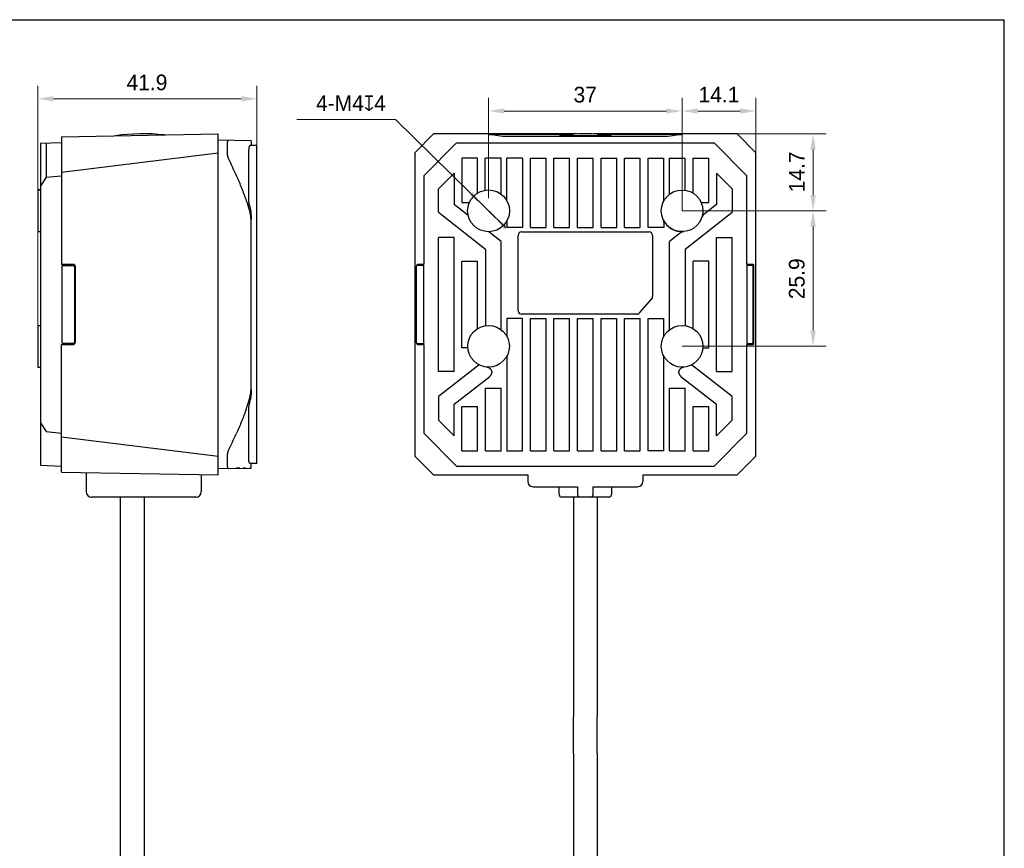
# Model space of a CAD drawing. Header units: millimetres. Extents: x -449 to -103, y -80 to 237.
# Tile 3 of 3: x -291 to -103, y 78 to 237. Entities that reach past the tile are written whole.
import ezdxf

# ---------------------------------------------------------------- set-up
doc = ezdxf.new("R2010")
doc.units = ezdxf.units.MM
doc.header["$LTSCALE"] = 16.335
doc.header["$PDMODE"] = 3
doc.header["$PDSIZE"] = 8
doc.layers.get('0').update_dxf_attribs({"linetype": 'CONTINUOUS'})
doc.layers.get('Defpoints').update_dxf_attribs({"linetype": 'CONTINUOUS'})
doc.layers.add('20_ALL_FEATURES', color=7, linetype='CONTINUOUS')
doc.layers.add('51__DRAFT_DIMS', color=7, linetype='CONTINUOUS')
doc.styles.add('尺寸值（小）', font='兰亭黑 GBK.TTF', dxfattribs={"height": 3})
doc.dimstyles.new('1直线标注', dxfattribs={"dimtxt": 3, "dimasz": 3, "dimexe": 2.5, "dimexo": 0, "dimtad": 1, "dimdec": 1, "dimdsep": 46, "dimtxsty": '尺寸值（小）', "dimblk": '_FILLED', "dimcen": 0, "dimclrd": 8, "dimclre": 8, "dimclrt": 7, "dimadec": 0, "dimazin": 0, "dimtp": 0.001, "dimtm": 0.001, "dimtfac": 1, "dimtdec": 1, "dimtmove": 0, "dimatfit": 0, "dimldrblk": '_FILLED', "dimfxl": 1, "dimtolj": 1, "dimlwd": 15, "dimlwe": 15, "dimarcsym": 0})
doc.dimstyles.new('2大圆直径标注', dxfattribs={"dimtxt": 3, "dimasz": 3, "dimexe": 2.5, "dimexo": 0, "dimtad": 1, "dimtoh": 1, "dimdec": 3, "dimlfac": 1.25, "dimdsep": 46, "dimtxsty": '尺寸值（小）', "dimblk": '_FILLED', "dimcen": 0, "dimclrd": 8, "dimclre": 8, "dimclrt": 7, "dimadec": 0, "dimazin": 0, "dimtp": 0.001, "dimtm": 0.001, "dimtfac": 1, "dimtdec": 3, "dimtmove": 0, "dimatfit": 2, "dimldrblk": '_FILLED', "dimfxl": 1, "dimtolj": 1, "dimlwd": 15, "dimlwe": 15, "dimarcsym": 0})

# ---------------------------------------------------------------- blocks, each defined once
blk = doc.blocks.new('_FILLED')
at = {"color": 0, "linetype": 'ByBlock'}
blk.add_solid([(0, 0), (-1, 0.167), (-1, -0.167)], dxfattribs=at)
blk = doc.blocks.new('*D58')
at = {"layer": '51__DRAFT_DIMS', "color": 8, "lineweight": 15}
for p, q in [((-287.6, 174.3), (-287.6, 224.13)), ((-245.7, 162.02), (-245.7, 224.13)), ((-284.6, 221.63), (-248.7, 221.63))]:
    blk.add_line(p, q, dxfattribs=at)
at = {"layer": 'Defpoints', "color": 0}
for p in [(-245.7, 221.63), (-287.6, 174.3), (-245.7, 162.02)]:
    blk.add_point(p, dxfattribs=at)
at = {"layer": '51__DRAFT_DIMS', "color": 8, "linetype": 'ByBlock', "lineweight": 15, "xscale": 3, "yscale": 3, "zscale": 3, "rotation": 180}
blk.add_blockref('_FILLED', (-287.6, 221.63), dxfattribs=at)
at = {"layer": '51__DRAFT_DIMS', "color": 8, "linetype": 'ByBlock', "lineweight": 15, "xscale": 3, "yscale": 3, "zscale": 3}
blk.add_blockref('_FILLED', (-245.7, 221.63), dxfattribs=at)
at = {"layer": '51__DRAFT_DIMS', "color": 7, "insert": (-266.73, 226.26), "char_height": 3, "attachment_point": 2, "line_spacing_factor": 0.9, "style": '尺寸值（小）'}
blk.add_mtext('\\A1;41.9', dxfattribs=at)
blk = doc.blocks.new('*D59')
at = {"layer": '51__DRAFT_DIMS', "color": 8, "lineweight": 15}
for p, q in [((-164.42, 200.2), (-136.88, 200.2)), ((-139.38, 177.3), (-139.38, 197.2)), ((-164.42, 174.3), (-136.88, 174.3))]:
    blk.add_line(p, q, dxfattribs=at)
at = {"layer": 'Defpoints', "color": 0}
for p in [(-164.42, 200.2), (-139.38, 200.2), (-164.42, 174.3)]:
    blk.add_point(p, dxfattribs=at)
at = {"layer": '51__DRAFT_DIMS', "color": 8, "linetype": 'ByBlock', "lineweight": 15, "xscale": 3, "yscale": 3, "zscale": 3}
for p, rotation in [((-139.38, 200.2), 90), ((-139.38, 174.3), 270)]:
    blk.add_blockref('_FILLED', p, dxfattribs=dict(at, rotation=rotation))
at = {"layer": '51__DRAFT_DIMS', "color": 7, "insert": (-144.01, 187.21), "char_height": 3, "attachment_point": 2, "rotation": 90, "line_spacing_factor": 0.9, "style": '尺寸值（小）'}
blk.add_mtext('\\A1;25.9', dxfattribs=at)
blk = doc.blocks.new('*D60')
at = {"layer": '51__DRAFT_DIMS', "color": 8, "lineweight": 15}
for p, q in [((-201.42, 202.6), (-201.42, 221.79)), ((-164.42, 200.2), (-164.42, 221.79)), ((-167.42, 219.29), (-198.42, 219.29))]:
    blk.add_line(p, q, dxfattribs=at)
at = {"layer": 'Defpoints', "color": 0}
for p in [(-201.42, 219.29), (-201.42, 202.6), (-164.42, 200.2)]:
    blk.add_point(p, dxfattribs=at)
at = {"layer": '51__DRAFT_DIMS', "color": 8, "linetype": 'ByBlock', "lineweight": 15, "xscale": 3, "yscale": 3, "zscale": 3, "rotation": 180}
blk.add_blockref('_FILLED', (-201.42, 219.29), dxfattribs=at)
at = {"layer": '51__DRAFT_DIMS', "color": 8, "linetype": 'ByBlock', "lineweight": 15, "xscale": 3, "yscale": 3, "zscale": 3}
blk.add_blockref('_FILLED', (-164.42, 219.29), dxfattribs=at)
at = {"layer": '51__DRAFT_DIMS', "color": 7, "insert": (-182.95, 223.92), "char_height": 3, "attachment_point": 2, "line_spacing_factor": 0.9, "style": '尺寸值（小）'}
blk.add_mtext('\\A1;37', dxfattribs=at)
blk = doc.blocks.new('*D61')
at = {"layer": '51__DRAFT_DIMS', "color": 8, "lineweight": 15}
for p, q in [((-164.42, 200.2), (-164.42, 221.79)), ((-150.32, 211.3), (-150.32, 221.79)), ((-153.32, 219.29), (-161.42, 219.29))]:
    blk.add_line(p, q, dxfattribs=at)
at = {"layer": 'Defpoints', "color": 0}
for p in [(-164.42, 219.29), (-150.32, 211.3), (-164.42, 200.2)]:
    blk.add_point(p, dxfattribs=at)
at = {"layer": '51__DRAFT_DIMS', "color": 8, "linetype": 'ByBlock', "lineweight": 15, "xscale": 3, "yscale": 3, "zscale": 3, "rotation": 180}
blk.add_blockref('_FILLED', (-164.42, 219.29), dxfattribs=at)
at = {"layer": '51__DRAFT_DIMS', "color": 8, "linetype": 'ByBlock', "lineweight": 15, "xscale": 3, "yscale": 3, "zscale": 3}
blk.add_blockref('_FILLED', (-150.32, 219.29), dxfattribs=at)
at = {"layer": '51__DRAFT_DIMS', "color": 7, "insert": (-157.38, 223.92), "char_height": 3, "attachment_point": 2, "line_spacing_factor": 0.9, "style": '尺寸值（小）'}
blk.add_mtext('\\A1;14.1', dxfattribs=at)
blk = doc.blocks.new('*D62')
at = {"layer": '51__DRAFT_DIMS', "color": 8, "lineweight": 15}
for p, q in [((-153.92, 214.9), (-136.88, 214.9)), ((-139.38, 211.9), (-139.38, 203.2)), ((-164.42, 200.2), (-136.88, 200.2))]:
    blk.add_line(p, q, dxfattribs=at)
at = {"layer": 'Defpoints', "color": 0}
for p in [(-153.92, 214.9), (-164.42, 200.2), (-139.38, 200.2)]:
    blk.add_point(p, dxfattribs=at)
at = {"layer": '51__DRAFT_DIMS', "color": 8, "linetype": 'ByBlock', "lineweight": 15, "xscale": 3, "yscale": 3, "zscale": 3}
for p, rotation in [((-139.38, 214.9), 90), ((-139.38, 200.2), 270)]:
    blk.add_blockref('_FILLED', p, dxfattribs=dict(at, rotation=rotation))
at = {"layer": '51__DRAFT_DIMS', "color": 7, "insert": (-144.01, 207.64), "char_height": 3, "attachment_point": 2, "rotation": 90, "line_spacing_factor": 0.9, "style": '尺寸值（小）'}
blk.add_mtext('\\A1;14.7', dxfattribs=at)
blk = doc.blocks.new('*D63')
at = {"layer": '51__DRAFT_DIMS', "color": 8, "lineweight": 15}
for p, q in [((-238.05, 217.67), (-219.22, 217.67)), ((-198.11, 196.94), (-219.22, 217.67)), ((-204.74, 203.46), (-206.88, 205.56)), ((-202.6, 201.36), (-200.25, 199.05))]:
    blk.add_line(p, q, dxfattribs=at)
at = {"layer": 'Defpoints', "color": 0}
for p in [(-202.6, 201.36), (-200.25, 199.05)]:
    blk.add_point(p, dxfattribs=at)
at = {"layer": '51__DRAFT_DIMS', "color": 8, "linetype": 'ByBlock', "lineweight": 15, "xscale": 3, "yscale": 3, "zscale": 3}
for p, rotation in [((-202.6, 201.36), 315.5380227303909), ((-200.25, 199.05), 135.5380227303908)]:
    blk.add_blockref('_FILLED', p, dxfattribs=dict(at, rotation=rotation))
at = {"layer": '51__DRAFT_DIMS', "color": 7, "insert": (-221.07, 222.3), "char_height": 3, "attachment_point": 3, "line_spacing_factor": 0.9, "style": '尺寸值（小）'}
blk.add_mtext('\\A1;{4-M4{\\fgdt;x}4}', dxfattribs=at)

msp = doc.modelspace()

# ---------------------------------------------------------------- linework, layer by layer
for p in [(-449.15558, 236.75179), (-102.828, -80.14926)]:
    msp.add_line(p, (-102.828, 236.75179))
at = {"layer": '20_ALL_FEATURES'}
for p, q in [((-283.09811, 214.37818), (-253.09811, 214.90183)), ((-253.09811, 149.70183), (-253.09811, 214.90183)), ((-211.92427, 214.90183), (-215.52427, 211.30183)), ((-184.47597, 214.90183), (-211.92427, 214.90183)), ((-198.70532, 214.44383), (-201.32839, 214.82784)), ((-199.32164, 214.86729), (-199.32164, 214.83726)), ((-199.32164, 214.86729), (-185.18319, 214.86729)), ((-185.64581, 214.83726), (-199.32164, 214.83726)), ((-153.92427, 214.90183), (-181.37257, 214.90183)), ((-180.66535, 214.86729), (-166.5269, 214.86729)), ((-166.5269, 214.83726), (-180.20272, 214.83726)), ((-164.52014, 214.82784), (-167.14322, 214.44383)), ((-166.5269, 214.83726), (-166.5269, 214.86729)), ((-150.32427, 211.30183), (-153.92427, 214.90183)), ((-283.09811, 213.20183), (-287.09811, 213.06215)), ((-287.09811, 213.06215), (-287.09811, 151.54152)), ((-286.00355, 213.10037), (-286.00355, 206.6102)), ((-283.09811, 214.37818), (-283.09811, 189.94655)), ((-246.81888, 213.58874), (-253.09811, 213.69834)), ((-251.33974, 210.87051), (-251.33974, 213.38482)), ((-245.69811, 212.70184), (-246.96355, 212.72393)), ((-246.81888, 213.58874), (-246.81888, 212.7214)), ((-207.54136, 213.20183), (-213.82427, 206.91892)), ((-207.54136, 213.20183), (-158.30718, 213.20183)), ((-169.14997, 214.41273), (-196.69856, 214.41273)), ((-152.02427, 206.91892), (-158.30718, 213.20183)), ((-283.09811, 207.59019), (-253.09811, 211.30183)), ((-247.27664, 202.59836), (-247.27669, 211.84428)), ((-245.69811, 151.90177), (-245.69811, 212.70188)), ((-215.52427, 211.30183), (-215.52427, 153.30183)), ((-150.32427, 153.30183), (-150.32427, 211.30183)), ((-206.52427, 210.30183), (-206.52427, 201.80183)), ((-203.52427, 210.30183), (-206.52427, 210.30183)), ((-203.52413, 203.60605), (-203.52427, 210.30183)), ((-202.0468, 204.15278), (-202.0468, 210.28298)), ((-199.02427, 210.30183), (-202.02427, 210.30183)), ((-199.02413, 203.40144), (-199.02427, 210.30183)), ((-197.92427, 202.13768), (-197.92427, 210.30183)), ((-194.92427, 210.30183), (-197.92427, 210.30183)), ((-194.92427, 210.30183), (-194.92427, 197.00183)), ((-193.42427, 197.00183), (-193.42427, 210.30183)), ((-193.42427, 210.30183), (-190.42427, 210.30183)), ((-190.42427, 197.00183), (-190.42427, 210.30183)), ((-188.92427, 197.00183), (-188.92427, 210.30183)), ((-188.92427, 210.30183), (-185.92427, 210.30183)), ((-185.92427, 197.00183), (-185.92427, 210.30183)), ((-184.42427, 197.00183), (-184.42427, 210.30183)), ((-184.42427, 210.30183), (-181.42427, 210.30183)), ((-181.42427, 197.00183), (-181.42427, 210.30183)), ((-179.92427, 197.00183), (-179.92427, 210.30183)), ((-179.92427, 210.30183), (-176.92427, 210.30183)), ((-176.92427, 197.00183), (-176.92427, 210.30183)), ((-175.42427, 197.00183), (-175.42427, 210.30183)), ((-175.42427, 210.30183), (-172.42427, 210.30183)), ((-172.42427, 197.00183), (-172.42427, 210.30183)), ((-170.92427, 197.00183), (-170.92427, 210.30183)), ((-170.92427, 210.30183), (-167.92427, 210.30183)), ((-167.92427, 202.37983), (-167.92427, 210.30183)), ((-166.82427, 203.40183), (-166.82427, 210.30183)), ((-166.82427, 210.30183), (-163.82427, 210.30183)), ((-163.82427, 204.15658), (-163.82427, 210.30183)), ((-162.32427, 203.60624), (-162.32427, 210.30183)), ((-162.32427, 210.30183), (-159.32427, 210.30183)), ((-159.32427, 201.80183), (-159.32427, 210.30183)), ((-208.02427, 207.4334), (-211.02427, 204.4334)), ((-208.02427, 207.4334), (-208.02427, 201.3966)), ((-157.82427, 207.4334), (-157.82427, 201.3966)), ((-154.82427, 204.4334), (-157.82427, 207.4334)), ((-286.00355, 206.6102), (-287.09811, 204.93827)), ((-286.00355, 206.6102), (-283.09811, 206.91892)), ((-213.82427, 206.91892), (-213.82427, 189.94655)), ((-152.02427, 189.94655), (-152.02427, 206.91892)), ((-287.59811, 204.18437), (-287.09811, 204.20183)), ((-287.59811, 204.20152), (-287.59811, 196.21929)), ((-287.10755, 204.20152), (-287.59811, 204.20152)), ((-211.02427, 199.9334), (-211.02427, 204.4334)), ((-154.82427, 204.4334), (-154.82427, 199.9334)), ((-206.52427, 201.80183), (-205.09011, 201.80175)), ((-160.75821, 201.80183), (-159.32427, 201.80183)), ((-211.02427, 199.9334), (-202.02427, 192.90183)), ((-205.31665, 199.28135), (-208.02427, 201.3966)), ((-163.82427, 192.90183), (-154.82427, 199.9334)), ((-157.82427, 201.3966), (-160.27216, 199.4841)), ((-246.81888, 166.00944), (-246.81888, 198.56997)), ((-197.92427, 198.26599), (-197.92427, 197.00183)), ((-167.92427, 198.02234), (-167.92427, 197.00183)), ((-287.59811, 196.21929), (-287.09811, 196.20183)), ((-287.59811, 196.20289), (-287.59811, 196.20215)), ((-287.10705, 196.20215), (-287.59811, 196.20215)), ((-199.02427, 194.36503), (-201.37579, 196.20236)), ((-194.92427, 197.00183), (-197.92427, 197.00183)), ((-195.12427, 196.15845), (-170.72427, 196.15845)), ((-193.42427, 197.00183), (-190.42427, 197.00183)), ((-188.92427, 197.00183), (-185.92427, 197.00183)), ((-184.42427, 197.00183), (-181.42427, 197.00183)), ((-179.92427, 197.00183), (-176.92427, 197.00183)), ((-175.42427, 197.00183), (-172.42427, 197.00183)), ((-167.92427, 197.00183), (-170.92427, 197.00183)), ((-164.73234, 195.99942), (-166.82427, 194.36503)), ((-211.02427, 169.50183), (-211.02427, 195.10183)), ((-208.02427, 195.10183), (-211.02427, 195.10183)), ((-208.02427, 169.50183), (-208.02427, 195.10183)), ((-199.02427, 177.50183), (-199.02427, 194.36503)), ((-195.78089, 181.10183), (-195.78089, 195.50183)), ((-170.06765, 195.50183), (-170.06765, 183.78835)), ((-166.82427, 177.50183), (-166.82427, 194.36503)), ((-157.82427, 169.50183), (-157.82427, 195.10183)), ((-157.82427, 195.10183), (-154.82427, 195.10183)), ((-154.82427, 169.50183), (-154.82427, 195.10183)), ((-202.02427, 192.90183), (-202.02427, 178.25658)), ((-163.82427, 192.90183), (-163.82427, 178.25658)), ((-206.52427, 174.00183), (-206.52427, 190.60183)), ((-206.52427, 190.60183), (-203.52427, 190.60183)), ((-203.52427, 177.70624), (-203.52427, 190.60183)), ((-162.32427, 177.70624), (-162.32427, 190.60183)), ((-159.32427, 190.60183), (-162.32427, 190.60183)), ((-159.32427, 174.00183), (-159.32427, 190.60183)), ((-280.79811, 189.9476), (-283.09811, 189.94655)), ((-283.00055, 189.55389), (-283.00055, 175.04956)), ((-282.80028, 189.75395), (-280.79738, 189.75273)), ((-280.59753, 189.55264), (-280.59753, 175.05155)), ((-280.45218, 189.60183), (-280.45218, 175.00183)), ((-215.23781, 189.53695), (-215.23781, 175.06672)), ((-215.23778, 189.53695), (-215.23781, 189.53695)), ((-215.04669, 189.73673), (-215.04666, 189.74018)), ((-215.04666, 189.74018), (-215.04658, 189.75111)), ((-213.83452, 189.75799), (-215.0413, 189.73692)), ((-215.04076, 189.96743), (-215.00062, 189.96708)), ((-213.82427, 189.94655), (-215.00062, 189.96708)), ((-214.24758, 189.75079), (-214.48441, 189.74664)), ((-213.82754, 175.04598), (-213.82753, 189.55814)), ((-150.84792, 189.96708), (-152.02427, 189.94655)), ((-152.02086, 189.55389), (-152.02086, 175.04956)), ((-151.03811, 189.73692), (-152.01387, 189.75395)), ((-150.80139, 189.60183), (-150.85245, 189.60183)), ((-150.84792, 189.96708), (-150.80777, 189.96743)), ((-150.8416, 189.53695), (-150.84163, 189.53695)), ((-150.8416, 175.06672), (-150.8416, 189.53695)), ((-150.80139, 189.60183), (-150.80139, 175.00183)), ((-172.55638, 180.67179), (-170.22807, 183.35831)), ((-197.91591, 179.60183), (-197.91591, 176.22313)), ((-194.93263, 179.60183), (-197.91591, 179.60183)), ((-173.05258, 180.44522), (-195.12427, 180.44522)), ((-194.93263, 154.30183), (-194.93263, 179.60183)), ((-193.41591, 154.30183), (-193.41591, 179.60183)), ((-193.41591, 179.60183), (-190.43263, 179.60183)), ((-190.43263, 154.30183), (-190.43263, 179.60183)), ((-188.91591, 154.30183), (-188.91591, 179.60183)), ((-188.91591, 179.60183), (-185.93263, 179.60183)), ((-185.93263, 154.30183), (-185.93263, 179.60183)), ((-184.41591, 154.30183), (-184.41591, 179.60183)), ((-184.41591, 179.60183), (-181.43263, 179.60183)), ((-181.43263, 154.30183), (-181.43263, 179.60183)), ((-179.91591, 154.30183), (-179.91591, 179.60183)), ((-179.91591, 179.60183), (-176.93263, 179.60183)), ((-176.93263, 154.30183), (-176.93263, 179.60183)), ((-175.41591, 154.30183), (-175.41591, 179.60183)), ((-175.41591, 179.60183), (-172.43263, 179.60183)), ((-172.43263, 154.30183), (-172.43263, 179.60183)), ((-170.91591, 154.30183), (-170.91591, 179.60183)), ((-170.91591, 179.60183), (-167.93263, 179.60183)), ((-167.93263, 176.22313), (-167.93263, 179.60183)), ((-287.59811, 178.28437), (-287.09811, 178.30183)), ((-287.59811, 178.28437), (-287.59811, 170.31929)), ((-215.23781, 175.06672), (-215.23778, 175.06672)), ((-150.84163, 175.06672), (-150.8416, 175.06672)), ((-283.09811, 150.22549), (-283.09811, 174.65712)), ((-283.09811, 174.65712), (-280.79811, 174.65607)), ((-280.79793, 174.85093), (-282.80046, 174.84971)), ((-215.04658, 174.85257), (-215.04669, 174.86694)), ((-215.0413, 174.86675), (-213.83454, 174.84568)), ((-215.00062, 174.63658), (-215.04076, 174.63623)), ((-215.00062, 174.63658), (-213.82427, 174.65712)), ((-213.82427, 174.65712), (-213.82427, 157.68474)), ((-205.413, 174.00183), (-206.52427, 174.00183)), ((-160.43553, 174.00183), (-159.32427, 174.00183)), ((-152.02427, 157.68474), (-152.02427, 174.65712)), ((-152.02427, 174.65712), (-150.84792, 174.63658)), ((-152.01387, 174.84971), (-151.03811, 174.86675)), ((-151.89759, 174.85167), (-151.89502, 174.85172)), ((-150.85245, 175.00183), (-150.80139, 175.00183)), ((-150.80777, 174.63623), (-150.84792, 174.63658)), ((-197.91591, 172.38055), (-197.91591, 154.30183)), ((-167.93263, 154.30183), (-167.93263, 172.38053)), ((-287.59811, 170.31929), (-287.09811, 170.30183)), ((-203.25107, 170.74335), (-211.02427, 164.67026)), ((-208.02427, 169.50183), (-211.02427, 169.50183)), ((-154.82427, 164.67026), (-162.59747, 170.74336)), ((-157.82427, 169.50183), (-154.82427, 169.50183)), ((-208.02427, 163.20707), (-201.20771, 168.53274)), ((-164.63861, 168.53102), (-157.82427, 163.20707)), ((-202.02427, 154.30183), (-202.02427, 166.30183)), ((-202.02427, 166.30183), (-199.02427, 166.30183)), ((-199.02427, 154.30183), (-199.02427, 166.30183)), ((-166.82427, 154.30183), (-166.82427, 166.30183)), ((-166.82427, 166.30183), (-163.82427, 166.30183)), ((-163.82427, 154.30183), (-163.82427, 166.30183)), ((-211.02427, 164.67026), (-211.02427, 160.17026)), ((-154.82427, 160.17026), (-154.82427, 164.67026)), ((-208.02427, 157.17026), (-208.02427, 163.20707)), ((-206.52427, 154.30183), (-206.52427, 162.80183)), ((-206.52427, 162.80183), (-203.52427, 162.80183)), ((-203.52427, 154.30183), (-203.52427, 162.80183)), ((-162.32427, 154.30183), (-162.32427, 162.80183)), ((-162.32427, 162.80183), (-159.32427, 162.80183)), ((-159.32427, 154.30183), (-159.32427, 162.80183)), ((-157.82427, 157.17026), (-157.82427, 163.20707)), ((-211.02427, 160.17026), (-208.02427, 157.17026)), ((-157.82427, 157.17026), (-154.82427, 160.17026)), ((-287.09811, 159.6654), (-286.00355, 157.99346)), ((-286.00355, 157.99346), (-283.09811, 157.68474)), ((-283.09811, 157.01348), (-253.09811, 153.30183)), ((-213.82427, 157.68474), (-207.54136, 151.40183)), ((-158.30718, 151.40183), (-152.02427, 157.68474)), ((-251.33974, 151.21885), (-251.33974, 153.73316)), ((-215.52427, 153.30183), (-211.92427, 149.70183)), ((-206.52427, 154.30183), (-203.52427, 154.30183)), ((-202.02427, 154.30183), (-199.02427, 154.30183)), ((-197.91591, 154.30183), (-194.93263, 154.30183)), ((-193.41591, 154.30183), (-190.43263, 154.30183)), ((-188.91591, 154.30183), (-185.93263, 154.30183)), ((-184.41591, 154.30183), (-181.43263, 154.30183)), ((-179.91591, 154.30183), (-176.93263, 154.30183)), ((-175.41591, 154.30183), (-172.43263, 154.30183)), ((-167.93263, 154.30183), (-170.91591, 154.30183)), ((-166.82427, 154.30183), (-163.82427, 154.30183)), ((-162.32427, 154.30183), (-159.32427, 154.30183)), ((-153.92427, 149.70183), (-150.32427, 153.30183)), ((-287.09811, 151.54152), (-283.09811, 151.40183)), ((-253.09811, 150.90532), (-246.8188, 151.01486)), ((-247.9961, 150.99384), (-247.77012, 150.99825)), ((-247.79476, 150.99789), (-247.65821, 151.0003)), ((-245.69811, 151.90183), (-246.95877, 151.87982)), ((-246.81878, 151.01486), (-246.81888, 151.86016)), ((-246.8187, 151.01486), (-246.81888, 151.01487)), ((-246.81788, 151.56748), (-246.81874, 151.88227)), ((-246.81861, 151.32232), (-246.81788, 151.56748)), ((-207.54136, 151.40183), (-158.30718, 151.40183)), ((-283.09811, 150.22549), (-253.09811, 149.70183)), ((-278.34811, 150.14257), (-278.34811, 146.45183)), ((-256.34811, 149.75856), (-256.34811, 146.45183)), ((-211.92427, 149.70183), (-193.92427, 149.70183)), ((-193.92427, 149.70183), (-193.92427, 148.45183)), ((-171.92427, 149.70183), (-171.92427, 148.45183)), ((-171.92427, 149.70183), (-153.92427, 149.70183)), ((-192.92427, 147.45183), (-184.42427, 147.45183)), ((-187.92427, 145.95183), (-187.92427, 147.45183)), ((-184.42427, 147.45183), (-184.42427, 145.95183)), ((-181.42427, 145.95183), (-181.42427, 147.45183)), ((-181.42427, 147.45183), (-172.92427, 147.45183)), ((-177.92427, 147.45183), (-177.92427, 145.95183)), ((-277.34806, 145.45311), (-277.3503, 145.4532)), ((-277.34806, 145.45309), (-277.3503, 145.4532)), ((-257.34811, 145.45183), (-277.34811, 145.45183)), ((-271.84811, 145.45183), (-271.84811, -0.04817)), ((-267.24811, 145.45183), (-267.24811, 125.45183)), ((-257.34589, 145.4532), (-257.34816, 145.45309)), ((-257.34589, 145.4532), (-257.34816, 145.45312)), ((-178.42427, 145.45183), (-187.42427, 145.45183)), ((-185.17427, 145.45183), (-185.17427, 103.45183)), ((-180.67427, 145.45183), (-180.67427, 103.45183)), ((-267.24811, 125.45183), (-267.34811, -0.04817)), ((-185.17124, 96.45183), (-185.17124, 103.45183)), ((-180.6773, 96.45183), (-180.6773, 103.45183)), ((-185.17427, 96.45183), (-185.17427, 39.60582)), ((-180.67427, 96.45183), (-180.67427, 39.60582))]:
    msp.add_line(p, q, dxfattribs=at)
for points in [[(-213.99756, 189.75521), (-214.00576, 189.75507), (-214.01404, 189.75493)], [(-248.96419, 150.97748), (-249.18982, 150.97434), (-249.42838, 150.97042), (-249.68069, 150.96499)], [(-247.9961, 150.99384), (-248.17289, 150.99084), (-248.35764, 150.98806)], [(-246.81968, 151.01482), (-246.81895, 151.01484), (-246.81869, 151.01486)]]:
    msp.add_lwpolyline(points, dxfattribs=at)
for centre, radius in [((-201.42427, 200.20183), 3.99969), ((-164.42427, 200.20183), 3.98254), ((-201.42427, 174.30183), 3.98254), ((-164.42427, 174.30183), 3.98254)]:
    msp.add_circle(centre, radius, dxfattribs=at)
for centre, radius, start, end in [((-267.38731, 176.08304), 38.85, 84.0417229, 97.9575637), ((-182.92427, 176.08304), 38.85, 82.7497793, 97.2502207), ((-376.32567, 149.38057), 139.16825, 24.492476, 25.9083189), ((-168.92555, 202.38148), 1.00128, 334.1702479, 359.9055571), ((-164.42427, 200.20183), 4, 205.8395105, 273.5230188), ((-168.9248, 198.02226), 1.00053, 0.0049438, 25.8446556), ((-159.65689, 198.69659), 0.99936, 127.9994909, 162.4774903), ((-195.12427, 195.50183), 0.65662, 90, 180), ((-170.72427, 195.50183), 0.65662, 0, 90), ((-164.11707, 195.21191), 0.99937, 93.5225803, 128.0004385), ((-282.8005, 189.55385), 0.19988, 89.9368166, 179.9908314), ((-280.79795, 189.60183), 0.34577, 359.999957, 90.0261069), ((-280.79758, 189.55269), 0.20004, 359.9849185, 89.9428504), ((-215.03781, 189.53695), 0.2, 90.9999617, 180), ((-151.0416, 189.53695), 0.2, 0, 88.9999963), ((-170.72427, 183.78835), 0.65662, 319.0856168, 0), ((-195.12427, 181.10183), 0.65662, 180, 270), ((-173.05258, 181.10183), 0.65662, 270.0000004, 319.0856167), ((-159.25905, 173.72033), 8.45768, 153.2172724, 153.4416684), ((-215.03781, 175.06672), 0.2, 180, 268.9999999), ((-151.0416, 175.06672), 0.2, 270.9999617, 0), ((-280.79795, 175.00183), 0.34577, 269.9738931, 0.000043), ((-280.79814, 175.0515), 0.20004, 270.0658574, 0.0151748), ((-376.32571, 215.22311), 139.16828, 334.0916827, 335.5075171), ((-192.92427, 148.45183), 1, 180, 270), ((-172.92427, 148.45183), 1, 270, 0), ((-277.34811, 146.45183), 1, 180, 270), ((-277.29798, 146.45214), 1.0003, 267.1299038, 269.9993696), ((-257.39824, 146.45167), 0.99984, 270.0002452, 271.5005539), ((-257.39826, 146.4524), 1.00057, 271.500465, 272.8699568), ((-257.34811, 146.45183), 1, 270, 0), ((-187.42427, 145.95183), 0.5, 180, 270), ((-183.92427, 145.95183), 0.5, 180, 270), ((-181.92427, 145.95183), 0.5, 270, 0), ((-178.42427, 145.95183), 0.5, 270, 0)]:
    msp.add_arc(centre, radius, start, end, dxfattribs=at)
for centre, major_axis, start_param, end_param in [((-161.30753, 174.30183), (4.67748, 0), 1.77615985, 1.789913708), ((-201.42427, 179.33506), (0, 7.55368), -3.940181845, -3.928493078)]:
    msp.add_ellipse(centre, major_axis=major_axis, ratio=0.745658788, start_param=start_param, end_param=end_param, dxfattribs=at)
for points, knots in [([(-199.32164, 214.86729), (-199.45336, 214.86729), (-199.64926, 214.86695), (-199.90747, 214.86579), (-200.09388, 214.86461), (-200.27304, 214.86314), (-200.44323, 214.86139), (-200.60268, 214.85935), (-200.74958, 214.85705), (-200.88227, 214.85452), (-200.9994, 214.85176), (-201.0868, 214.84921), (-201.14826, 214.84705), (-201.18782, 214.84547), (-201.22297, 214.84386), (-201.25368, 214.84223), (-201.27991, 214.84058), (-201.3016, 214.83893), (-201.31869, 214.83726), (-201.33094, 214.83572), (-201.33827, 214.83417), (-201.3415, 214.83305), (-201.34234, 214.83217), (-201.3423, 214.83183)], [0, 0, 0, 0, 0.195411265, 0.290632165, 0.383075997, 0.471967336, 0.556436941, 0.635576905, 0.708534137, 0.774401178, 0.832468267, 0.882352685, 0.904112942, 0.923698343, 0.941098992, 0.95631056, 0.969316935, 0.980091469, 0.988589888, 0.9947494, 0.998505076, 0.999496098, 1, 1, 1, 1]), ([(-201.3423, 214.83183), (-201.34224, 214.83137), (-201.34084, 214.83046), (-201.33824, 214.82966), (-201.33382, 214.82867), (-201.33039, 214.82813), (-201.32839, 214.82784)], [0, 0, 0, 0, 0.094432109, 0.28698665, 0.588598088, 1, 1, 1, 1]), ([(-201.22992, 214.8134), (-201.18891, 214.8155), (-201.09266, 214.81915), (-200.9279, 214.8236), (-200.72403, 214.82756), (-200.38946, 214.8323), (-199.91812, 214.83618), (-199.52692, 214.83726), (-199.32164, 214.83726)], [0, 0, 0, 0, 0.064559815, 0.15138079, 0.259085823, 0.385073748, 0.677330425, 1, 1, 1, 1]), ([(-182.92427, 214.5243), (-183.09994, 214.5243), (-183.4493, 214.52463), (-183.96835, 214.52608), (-184.47553, 214.52848), (-184.96507, 214.53181), (-185.4314, 214.53602), (-185.86922, 214.54106), (-186.27354, 214.54687), (-186.58741, 214.55244), (-186.81835, 214.5573), (-186.97526, 214.56099), (-187.12064, 214.56481), (-187.25409, 214.56876), (-187.37521, 214.57282), (-187.48367, 214.57698), (-187.57916, 214.58123), (-187.6505, 214.58497), (-187.70087, 214.58804), (-187.73358, 214.59026), (-187.76287, 214.59249), (-187.78871, 214.59473), (-187.8111, 214.59697), (-187.83001, 214.59922), (-187.84358, 214.60118), (-187.85268, 214.60279), (-187.85821, 214.60393), (-187.86286, 214.60506), (-187.86664, 214.60619), (-187.86956, 214.60731), (-187.87161, 214.60843), (-187.87295, 214.60956), (-187.87332, 214.61101), (-187.87243, 214.61231), (-187.87081, 214.61341), (-187.86836, 214.61453), (-187.86344, 214.6162), (-187.85503, 214.61817), (-187.84232, 214.62039), (-187.83266, 214.62172), (-187.82725, 214.62241)], [0, 0, 0, 0, 0.105385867, 0.209573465, 0.311378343, 0.409643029, 0.503250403, 0.591136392, 0.672302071, 0.745825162, 0.779456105, 0.810870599, 0.839979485, 0.866700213, 0.890957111, 0.912681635, 0.931812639, 0.948296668, 0.955531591, 0.962088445, 0.967962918, 0.97315139, 0.977650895, 0.981459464, 0.9845763, 0.985875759, 0.987003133, 0.98795939, 0.988746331, 0.98936735, 0.989829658, 0.990151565, 0.990387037, 0.990650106, 0.99103076, 0.99156226, 0.992256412, 0.994149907, 0.996729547, 1, 1, 1, 1]), ([(-178.02129, 214.62241), (-178.01588, 214.62172), (-178.00622, 214.62039), (-177.9935, 214.61817), (-177.9851, 214.6162), (-177.98017, 214.61453), (-177.97773, 214.61341), (-177.97611, 214.61231), (-177.97522, 214.61101), (-177.97559, 214.60956), (-177.97692, 214.60843), (-177.97898, 214.60731), (-177.9819, 214.60619), (-177.98568, 214.60506), (-177.99033, 214.60393), (-177.99585, 214.60279), (-178.00495, 214.60118), (-178.01853, 214.59922), (-178.03744, 214.59697), (-178.05983, 214.59473), (-178.08567, 214.59249), (-178.11496, 214.59026), (-178.14767, 214.58804), (-178.19804, 214.58497), (-178.26938, 214.58123), (-178.36486, 214.57698), (-178.47333, 214.57282), (-178.59445, 214.56876), (-178.72789, 214.56481), (-178.87328, 214.56099), (-179.03019, 214.5573), (-179.26112, 214.55244), (-179.575, 214.54687), (-179.97932, 214.54106), (-180.41714, 214.53602), (-180.88347, 214.53181), (-181.373, 214.52848), (-181.88019, 214.52608), (-182.39924, 214.52463), (-182.74859, 214.5243), (-182.92427, 214.5243)], [0, 0, 0, 0, 0.003270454, 0.005850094, 0.007743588, 0.00843774, 0.00896924, 0.009349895, 0.009612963, 0.009848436, 0.010170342, 0.01063265, 0.01125367, 0.012040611, 0.012996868, 0.014124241, 0.015423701, 0.018540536, 0.022349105, 0.02684861, 0.032037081, 0.037911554, 0.044468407, 0.051703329, 0.068187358, 0.087318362, 0.109042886, 0.133299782, 0.160020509, 0.189129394, 0.220543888, 0.254174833, 0.327697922, 0.408863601, 0.49674959, 0.590356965, 0.688621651, 0.790426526, 0.894614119, 1, 1, 1, 1]), ([(-164.50624, 214.83183), (-164.5062, 214.83217), (-164.50704, 214.83305), (-164.51027, 214.83417), (-164.5176, 214.83572), (-164.52985, 214.83726), (-164.54694, 214.83893), (-164.56863, 214.84058), (-164.59486, 214.84223), (-164.62557, 214.84386), (-164.66071, 214.84547), (-164.70028, 214.84705), (-164.76174, 214.84921), (-164.84913, 214.85176), (-164.96626, 214.85452), (-165.09895, 214.85705), (-165.24585, 214.85935), (-165.4053, 214.86139), (-165.57549, 214.86314), (-165.75465, 214.86461), (-165.94106, 214.86579), (-166.19928, 214.86695), (-166.39518, 214.86729), (-166.5269, 214.86729)], [0, 0, 0, 0, 0.000503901, 0.001494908, 0.005250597, 0.011410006, 0.019908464, 0.030682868, 0.043689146, 0.058900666, 0.076301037, 0.095886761, 0.117646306, 0.167530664, 0.22559783, 0.291464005, 0.364421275, 0.443561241, 0.52803102, 0.616922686, 0.709367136, 0.80458853, 1, 1, 1, 1]), ([(-166.5269, 214.83726), (-166.32163, 214.83726), (-165.93044, 214.83618), (-165.45913, 214.83231), (-165.12456, 214.82756), (-164.92069, 214.8236), (-164.75592, 214.81915), (-164.65968, 214.8155), (-164.61866, 214.81341)], [0, 0, 0, 0, 0.322658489, 0.614914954, 0.740890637, 0.848622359, 0.935432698, 1, 1, 1, 1]), ([(-164.52014, 214.82784), (-164.51815, 214.82813), (-164.51472, 214.82867), (-164.5103, 214.82966), (-164.5077, 214.83046), (-164.50629, 214.83137), (-164.50624, 214.83183)], [0, 0, 0, 0, 0.411401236, 0.713013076, 0.905568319, 1, 1, 1, 1]), ([(-251.14461, 213.66424), (-251.15847, 213.66449), (-251.18571, 213.66249), (-251.22453, 213.65034), (-251.259, 213.62855), (-251.28808, 213.5971), (-251.31115, 213.55638), (-251.32785, 213.50671), (-251.33781, 213.44851), (-251.33974, 213.40685), (-251.33974, 213.38482)], [0, 0, 0, 0, 0.108038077, 0.211022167, 0.313797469, 0.422094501, 0.541338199, 0.675814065, 0.828350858, 1, 1, 1, 1]), ([(-246.96355, 212.72397), (-246.97415, 212.72415), (-246.99632, 212.72144), (-247.02892, 212.70891), (-247.06104, 212.688), (-247.08056, 212.66964), (-247.09011, 212.65931)], [0, 0, 0, 0, 0.217854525, 0.452496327, 0.711171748, 1, 1, 1, 1]), ([(-196.69856, 214.41273), (-196.8201, 214.41273), (-197.05917, 214.41311), (-197.40804, 214.4148), (-197.73378, 214.41751), (-198.02535, 214.42114), (-198.24237, 214.42505), (-198.39165, 214.4287), (-198.48347, 214.43141), (-198.56086, 214.43425), (-198.62316, 214.43713), (-198.6696, 214.44007), (-198.6952, 214.44237), (-198.70516, 214.44383)], [0, 0, 0, 0, 0.181661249, 0.357316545, 0.521451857, 0.668546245, 0.793147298, 0.845868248, 0.891743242, 0.930437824, 0.961618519, 0.984957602, 1, 1, 1, 1]), ([(-167.14338, 214.44383), (-167.15334, 214.44237), (-167.17893, 214.44007), (-167.22537, 214.43713), (-167.28768, 214.43425), (-167.36507, 214.43141), (-167.45688, 214.4287), (-167.60617, 214.42505), (-167.82319, 214.42114), (-168.11476, 214.41751), (-168.4405, 214.4148), (-168.78937, 214.41311), (-169.02843, 214.41273), (-169.14997, 214.41273)], [0, 0, 0, 0, 0.015042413, 0.038381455, 0.069562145, 0.108256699, 0.154131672, 0.20685261, 0.33145364, 0.478548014, 0.642683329, 0.818338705, 1, 1, 1, 1]), ([(-251.33974, 210.87051), (-251.33974, 210.81952), (-251.32818, 210.70994), (-251.2874, 210.54158), (-251.22549, 210.36441), (-251.17321, 210.24653), (-251.1446, 210.18765)], [0, 0, 0, 0, 0.213882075, 0.45965295, 0.725411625, 1, 1, 1, 1]), ([(-247.09011, 212.65931), (-247.10485, 212.64335), (-247.1332, 212.60544), (-247.16921, 212.53799), (-247.2011, 212.45599), (-247.22812, 212.35969), (-247.24965, 212.24943), (-247.2653, 212.12571), (-247.27475, 211.98917), (-247.27669, 211.89391), (-247.27669, 211.84431)], [0, 0, 0, 0, 0.076563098, 0.165817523, 0.268761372, 0.386007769, 0.5178591, 0.664340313, 0.825213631, 1, 1, 1, 1]), ([(-247.82407, 202.51958), (-247.96114, 202.90613), (-248.24479, 203.6759), (-248.69786, 204.81996), (-249.17637, 205.9536), (-249.51033, 206.70286), (-249.68038, 207.07607)], [0, 0, 0, 0, 0.250001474, 0.500001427, 0.750000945, 1, 1, 1, 1]), ([(-247.09011, 200.1594), (-247.13964, 200.35941), (-247.24769, 200.7572), (-247.42746, 201.34866), (-247.62013, 201.93604), (-247.7552, 202.32538), (-247.82407, 202.51958)], [0, 0, 0, 0, 0.249999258, 0.499999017, 0.749999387, 1, 1, 1, 1]), ([(-247.09011, 201.09361), (-247.11687, 201.23111), (-247.16701, 201.49956), (-247.22739, 201.89102), (-247.26625, 202.25515), (-247.27664, 202.48824), (-247.27664, 202.59839)], [0, 0, 0, 0, 0.276782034, 0.539511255, 0.78236993, 1, 1, 1, 1]), ([(-247.09011, 201.09361), (-247.06969, 200.98871), (-247.02714, 200.77813), (-246.98421, 200.56762), (-246.96351, 200.46165)], [0, 0, 0, 0, 0.497397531, 1, 1, 1, 1]), ([(-246.81888, 197.70265), (-246.81888, 197.80597), (-246.81958, 198.01262), (-246.82502, 198.32255), (-246.83819, 198.63229), (-246.86288, 198.94136), (-246.90156, 199.24902), (-246.95391, 199.55462), (-247.01746, 199.85806), (-247.06527, 200.05911), (-247.09011, 200.1594)], [0, 0, 0, 0, 0.125000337, 0.250000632, 0.375000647, 0.499999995, 0.625000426, 0.750000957, 0.875000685, 1, 1, 1, 1]), ([(-246.96351, 200.46165), (-246.94833, 200.38392), (-246.92009, 200.22804), (-246.88532, 199.99297), (-246.85874, 199.75683), (-246.83408, 199.44097), (-246.82039, 199.04511), (-246.81888, 198.72835), (-246.81888, 198.56997)], [0, 0, 0, 0, 0.125003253, 0.250009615, 0.375014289, 0.500017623, 0.750004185, 1, 1, 1, 1]), ([(-215.04658, 189.75111), (-215.04646, 189.76654), (-215.04619, 189.79608), (-215.04566, 189.83805), (-215.04512, 189.87009), (-215.04463, 189.893), (-215.04426, 189.90795), (-215.04387, 189.92132), (-215.04346, 189.93308), (-215.04305, 189.94317), (-215.04262, 189.95154), (-215.0422, 189.95813), (-215.04181, 189.96252), (-215.04149, 189.96507), (-215.04126, 189.96633), (-215.04109, 189.96701), (-215.04088, 189.96743), (-215.04076, 189.96743)], [0, 0, 0, 0, 0.213766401, 0.409183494, 0.581417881, 0.657565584, 0.72668506, 0.788546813, 0.842932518, 0.889624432, 0.928398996, 0.959023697, 0.981260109, 0.989162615, 0.994891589, 0.998450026, 1, 1, 1, 1]), ([(-213.91539, 189.75659), (-213.91515, 189.77032), (-213.91462, 189.79653), (-213.9136, 189.83373), (-213.91242, 189.86649), (-213.91111, 189.89419), (-213.90985, 189.91386), (-213.90876, 189.92666), (-213.90797, 189.93398), (-213.90722, 189.93966), (-213.90638, 189.94389), (-213.90577, 189.94624), (-213.90498, 189.94761), (-213.90459, 189.9476)], [0, 0, 0, 0, 0.214742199, 0.409955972, 0.581923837, 0.727380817, 0.8435833, 0.890016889, 0.928381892, 0.95852192, 0.980347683, 0.99391513, 1, 1, 1, 1]), ([(-213.82753, 189.55814), (-213.82754, 189.57142), (-213.82759, 189.59763), (-213.8279, 189.63585), (-213.82847, 189.67121), (-213.82928, 189.70187), (-213.83018, 189.7237), (-213.83106, 189.73761), (-213.83168, 189.74517), (-213.83233, 189.75086), (-213.8329, 189.75443), (-213.83342, 189.75642), (-213.83377, 189.75737), (-213.83421, 189.75796), (-213.83452, 189.75799)], [0, 0, 0, 0, 0.198775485, 0.392197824, 0.571940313, 0.728052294, 0.851243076, 0.898792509, 0.936583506, 0.964879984, 0.984306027, 0.990848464, 0.995362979, 1, 1, 1, 1]), ([(-152.02086, 189.55389), (-152.02086, 189.56689), (-152.02077, 189.59241), (-152.02039, 189.62946), (-152.01976, 189.66358), (-152.01904, 189.68959), (-152.01834, 189.70797), (-152.0178, 189.71961), (-152.01722, 189.72965), (-152.01662, 189.73799), (-152.01599, 189.74458), (-152.01539, 189.7493), (-152.0148, 189.75214), (-152.01434, 189.75339), (-152.01401, 189.75374), (-152.01387, 189.75373)], [0, 0, 0, 0, 0.194808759, 0.382110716, 0.554700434, 0.705941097, 0.771707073, 0.83004378, 0.880397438, 0.922295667, 0.955354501, 0.979293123, 0.993977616, 0.997930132, 1, 1, 1, 1]), ([(-151.94395, 189.9476), (-151.94355, 189.94761), (-151.94275, 189.9462), (-151.94213, 189.94381), (-151.94128, 189.93947), (-151.94052, 189.93366), (-151.93973, 189.92617), (-151.93862, 189.91307), (-151.93736, 189.89296), (-151.93604, 189.86466), (-151.93486, 189.83121), (-151.93384, 189.79326), (-151.93331, 189.76654), (-151.93308, 189.75255)], [0, 0, 0, 0, 0.006064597, 0.019650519, 0.041519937, 0.07172317, 0.110166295, 0.156687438, 0.273069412, 0.418662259, 0.590653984, 0.785700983, 1, 1, 1, 1]), ([(-150.80777, 189.96743), (-150.80759, 189.96744), (-150.80735, 189.96658), (-150.80709, 189.9654), (-150.80679, 189.96302), (-150.80649, 189.95994), (-150.8062, 189.95593), (-150.8059, 189.9511), (-150.80561, 189.94545), (-150.8052, 189.93632), (-150.80471, 189.92296), (-150.80419, 189.90468), (-150.80369, 189.88348), (-150.80323, 189.85952), (-150.80282, 189.83301), (-150.80231, 189.79342), (-150.80183, 189.73986), (-150.80147, 189.67218), (-150.80139, 189.62559), (-150.80139, 189.60183)], [0, 0, 0, 0, 0.001516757, 0.005355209, 0.011597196, 0.020215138, 0.031167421, 0.044409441, 0.059895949, 0.077583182, 0.119389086, 0.169495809, 0.227571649, 0.293253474, 0.366023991, 0.444998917, 0.617929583, 0.805187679, 1, 1, 1, 1]), ([(-283.00055, 175.04956), (-283.00051, 175.03625), (-282.99938, 175.01621), (-282.99426, 174.99003), (-282.98675, 174.96445), (-282.97245, 174.93413), (-282.94755, 174.9025), (-282.91588, 174.87766), (-282.87948, 174.86061), (-282.84694, 174.85283), (-282.82044, 174.85006), (-282.80712, 174.84974), (-282.80046, 174.84971)], [0, 0, 0, 0, 0.125100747, 0.18768675, 0.250267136, 0.375225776, 0.500128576, 0.625016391, 0.749924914, 0.874890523, 0.937441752, 1, 1, 1, 1]), ([(-215.04076, 174.63623), (-215.04088, 174.63623), (-215.04109, 174.63665), (-215.04126, 174.63734), (-215.04149, 174.6386), (-215.04181, 174.64115), (-215.0422, 174.64553), (-215.04262, 174.65213), (-215.04305, 174.6605), (-215.04346, 174.67059), (-215.04387, 174.68235), (-215.04426, 174.69572), (-215.04463, 174.71067), (-215.04512, 174.73359), (-215.04566, 174.76563), (-215.04619, 174.8076), (-215.04646, 174.83714), (-215.04658, 174.85257)], [0, 0, 0, 0, 0.00154989, 0.00510839, 0.010837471, 0.018740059, 0.040976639, 0.071601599, 0.110376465, 0.157068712, 0.211454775, 0.273316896, 0.342436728, 0.418584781, 0.590819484, 0.78623578, 1, 1, 1, 1]), ([(-213.90459, 174.65607), (-213.90498, 174.65606), (-213.90577, 174.65743), (-213.90638, 174.65977), (-213.90722, 174.66401), (-213.90797, 174.66968), (-213.90876, 174.67701), (-213.90985, 174.68981), (-213.91111, 174.70948), (-213.91242, 174.73717), (-213.9136, 174.76994), (-213.91462, 174.80713), (-213.91515, 174.83334), (-213.91539, 174.84707)], [0, 0, 0, 0, 0.00608487, 0.019652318, 0.04147808, 0.071618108, 0.109983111, 0.1564167, 0.272619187, 0.418076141, 0.590043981, 0.785257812, 1, 1, 1, 1]), ([(-213.82753, 175.04598), (-213.82753, 175.03295), (-213.82763, 175.0074), (-213.82801, 174.9703), (-213.82863, 174.93612), (-213.82936, 174.91008), (-213.83006, 174.89168), (-213.8306, 174.88002), (-213.83118, 174.86997), (-213.83178, 174.86162), (-213.83241, 174.85504), (-213.83301, 174.85031), (-213.8336, 174.84748), (-213.83407, 174.84623), (-213.8344, 174.8459), (-213.83454, 174.8459)], [0, 0, 0, 0, 0.194834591, 0.382187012, 0.554832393, 0.706115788, 0.7718933, 0.830232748, 0.880579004, 0.922458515, 0.955486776, 0.979382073, 0.994014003, 0.997943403, 1, 1, 1, 1]), ([(-152.02086, 175.04956), (-152.02086, 175.03628), (-152.02081, 175.01007), (-152.02049, 174.97185), (-152.01993, 174.93649), (-152.01912, 174.90583), (-152.01821, 174.884), (-152.01734, 174.87009), (-152.01672, 174.86253), (-152.01606, 174.85684), (-152.0155, 174.85327), (-152.01497, 174.85128), (-152.01463, 174.85033), (-152.01418, 174.84974), (-152.01387, 174.84971)], [0, 0, 0, 0, 0.198776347, 0.392194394, 0.571934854, 0.728043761, 0.851235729, 0.898786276, 0.936579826, 0.964878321, 0.984306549, 0.990848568, 0.995362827, 1, 1, 1, 1]), ([(-151.93308, 174.85112), (-151.93331, 174.83713), (-151.93384, 174.8104), (-151.93486, 174.77246), (-151.93604, 174.73901), (-151.93736, 174.7107), (-151.93862, 174.69059), (-151.93973, 174.6775), (-151.94052, 174.67), (-151.94128, 174.6642), (-151.94213, 174.65986), (-151.94275, 174.65746), (-151.94355, 174.65606), (-151.94395, 174.65607)], [0, 0, 0, 0, 0.214299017, 0.409346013, 0.581337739, 0.726930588, 0.843312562, 0.889833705, 0.92827683, 0.958480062, 0.980349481, 0.993935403, 1, 1, 1, 1]), ([(-150.80139, 175.00183), (-150.80139, 174.97808), (-150.80147, 174.93148), (-150.80183, 174.8638), (-150.80231, 174.81025), (-150.80282, 174.77066), (-150.80323, 174.74415), (-150.80369, 174.72019), (-150.80419, 174.69899), (-150.80471, 174.68071), (-150.8052, 174.66735), (-150.80561, 174.65822), (-150.8059, 174.65256), (-150.8062, 174.64774), (-150.80649, 174.64373), (-150.80679, 174.64065), (-150.80709, 174.63827), (-150.80735, 174.63709), (-150.80759, 174.63623), (-150.80777, 174.63623)], [0, 0, 0, 0, 0.194812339, 0.382070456, 0.555001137, 0.633976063, 0.70674658, 0.772428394, 0.830504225, 0.880610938, 0.922416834, 0.940104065, 0.955590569, 0.968832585, 0.979784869, 0.988402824, 0.994644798, 0.998483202, 1, 1, 1, 1]), ([(-201.74506, 170.31472), (-201.69535, 170.31072), (-201.59636, 170.2953), (-201.45308, 170.25042), (-201.31802, 170.18473), (-201.19426, 170.09967), (-201.08457, 169.99709), (-200.99145, 169.87926), (-200.91703, 169.74882), (-200.86298, 169.6087), (-200.83055, 169.46206), (-200.82046, 169.31222), (-200.83292, 169.16255), (-200.86761, 169.01644), (-200.92372, 168.87713), (-200.99995, 168.74774), (-201.09454, 168.63113), (-201.1685, 168.56356), (-201.20771, 168.53274)], [0, 0, 0, 0, 0.062500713, 0.125001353, 0.187501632, 0.250001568, 0.312501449, 0.375001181, 0.437500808, 0.500000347, 0.562499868, 0.624999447, 0.687499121, 0.749998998, 0.812499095, 0.87499937, 0.937499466, 1, 1, 1, 1]), ([(-164.63861, 168.53102), (-164.67796, 168.56176), (-164.75219, 168.62921), (-164.84719, 168.74571), (-164.92381, 168.87508), (-164.98029, 169.01442), (-165.01532, 169.16064), (-165.02807, 169.31046), (-165.01822, 169.46049), (-164.98597, 169.60735), (-164.93205, 169.74771), (-164.85768, 169.87839), (-164.76457, 169.99645), (-164.65483, 170.09923), (-164.53098, 170.18448), (-164.39579, 170.2503), (-164.25235, 170.29527), (-164.15325, 170.31071), (-164.10348, 170.31472)], [0, 0, 0, 0, 0.062500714, 0.125001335, 0.187501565, 0.250001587, 0.312501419, 0.375001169, 0.437500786, 0.500000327, 0.562499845, 0.624999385, 0.687499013, 0.74999889, 0.812499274, 0.874999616, 0.937499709, 1, 1, 1, 1]), ([(-247.08989, 164.42915), (-247.06368, 164.5287), (-247.02742, 164.67886), (-246.98419, 164.88018), (-246.94417, 165.08216), (-246.90949, 165.28518), (-246.88159, 165.4892), (-246.85862, 165.69383), (-246.84232, 165.89916), (-246.83161, 166.10478), (-246.82425, 166.31057), (-246.81979, 166.56793), (-246.81888, 166.77383), (-246.81888, 166.87679)], [0, 0, 0, 0, 0.124996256, 0.187497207, 0.249998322, 0.374994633, 0.437495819, 0.499997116, 0.624993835, 0.687495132, 0.749996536, 0.874997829, 1, 1, 1, 1]), ([(-246.81888, 166.00944), (-246.81889, 165.85311), (-246.82013, 165.61861), (-246.82843, 165.30605), (-246.84314, 164.99374), (-246.87903, 164.60432), (-246.92905, 164.29546), (-246.95881, 164.14201)], [0, 0, 0, 0, 0.250009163, 0.375018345, 0.500026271, 0.750014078, 1, 1, 1, 1]), ([(-247.82679, 162.07635), (-247.75797, 162.27001), (-247.62328, 162.65839), (-247.42915, 163.24365), (-247.24793, 163.83307), (-247.13971, 164.22975), (-247.08989, 164.42915)], [0, 0, 0, 0, 0.249998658, 0.499997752, 0.749999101, 1, 1, 1, 1]), ([(-247.09063, 163.49193), (-247.08444, 163.51853), (-247.07528, 163.55851), (-247.06398, 163.61208), (-247.05594, 163.65249), (-247.04807, 163.69302), (-247.03739, 163.74718), (-247.02365, 163.81497), (-247.00729, 163.8965), (-246.98546, 164.0055), (-246.9694, 164.08737), (-246.9588, 164.14201)], [0, 0, 0, 0, 0.123514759, 0.185493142, 0.247607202, 0.309851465, 0.372215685, 0.497260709, 0.622650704, 0.748295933, 1, 1, 1, 1]), ([(-247.82679, 162.07635), (-247.9637, 161.69047), (-248.247, 160.92203), (-248.69942, 159.77991), (-249.17721, 158.64819), (-249.51062, 157.90017), (-249.68039, 157.52758)], [0, 0, 0, 0, 0.249999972, 0.499999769, 0.749999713, 1, 1, 1, 1]), ([(-247.27668, 152.75905), (-247.27689, 153.52957), (-247.27752, 154.68534), (-247.27786, 156.22638), (-247.27771, 157.38216), (-247.27743, 158.53795), (-247.27731, 160.07899), (-247.27726, 161.23478), (-247.27664, 162.0053)], [0, 0, 0, 0, 0.249998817, 0.374998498, 0.499998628, 0.624998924, 0.749999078, 1, 1, 1, 1]), ([(-247.27664, 162.00527), (-247.27655, 162.11419), (-247.26608, 162.34456), (-247.22703, 162.70431), (-247.16673, 163.09093), (-247.11696, 163.35606), (-247.09063, 163.49193)], [0, 0, 0, 0, 0.217781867, 0.460627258, 0.723271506, 1, 1, 1, 1]), ([(-251.1446, 154.41602), (-251.17321, 154.35713), (-251.22549, 154.23926), (-251.2874, 154.06209), (-251.32818, 153.89373), (-251.33974, 153.78415), (-251.33974, 153.73316)], [0, 0, 0, 0, 0.274586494, 0.540348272, 0.786121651, 1, 1, 1, 1]), ([(-247.09067, 151.94839), (-247.10521, 151.96464), (-247.13319, 152.00293), (-247.16895, 152.07058), (-247.20074, 152.15247), (-247.22776, 152.24833), (-247.24942, 152.35784), (-247.27141, 152.52914), (-247.27664, 152.6648), (-247.27668, 152.75902)], [0, 0, 0, 0, 0.077290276, 0.167207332, 0.270621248, 0.388078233, 0.519853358, 0.665969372, 1, 1, 1, 1]), ([(-251.33974, 151.21885), (-251.33974, 151.19682), (-251.33781, 151.15516), (-251.32785, 151.09696), (-251.31115, 151.04729), (-251.28808, 151.00657), (-251.25901, 150.97513), (-251.22454, 150.95333), (-251.18572, 150.94118), (-251.15848, 150.93918), (-251.14462, 150.93942)], [0, 0, 0, 0, 0.1716537, 0.32419051, 0.458665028, 0.577907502, 0.686203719, 0.78897834, 0.891961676, 1, 1, 1, 1]), ([(-246.95877, 151.87978), (-246.96971, 151.87959), (-246.99275, 151.88257), (-247.02672, 151.89583), (-247.06038, 151.91793), (-247.08075, 151.93743), (-247.09067, 151.94839)], [0, 0, 0, 0, 0.214750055, 0.449680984, 0.709900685, 1, 1, 1, 1]), ([(-246.89553, 151.01225), (-246.90644, 151.01196), (-246.96038, 151.0108), (-247.01433, 151.01078), (-247.05736, 151.01048)], [0, 0, 0, 0, 0.202315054, 1, 1, 1, 1])]:
    msp.add_open_spline(points, degree=3, knots=knots, dxfattribs=at)

# ---------------------------------------------------------------- dimensions: what is measured, and where the dimension line sits
at = {"layer": '51__DRAFT_DIMS'}
dim = msp.add_linear_dim(base=(-245.69811, 221.63369), p1=(-287.59811, 174.30183), p2=(-245.69811, 162.02497), dimstyle='1直线标注', dxfattribs=at)
dim.commit()
dim.dimension.update_dxf_attribs({"geometry": '*D58', "text_midpoint": (-266.72721, 221.63369), "dimtype": 160})
dim = msp.add_diameter_dim_2p(p1=(-202.6019, 201.35755), p2=(-200.24664, 199.04611), text='{4-M4{\\fgdt;x}4}', dimstyle='2大圆直径标注', override={"dimpost": '<>'}, dxfattribs=at)
dim.commit()
dim.dimension.update_dxf_attribs({"geometry": '*D63', "text_midpoint": (-229.56466, 217.67087), "dimtype": 163})
for base, p1, p2, angle, picture, middle in [((-201.42427, 219.29308), (-164.42427, 200.20183), (-201.42427, 202.60183), 180, '*D60', (-182.95063, 219.29308)), ((-164.42427, 219.29308), (-150.32427, 211.30183), (-164.42427, 200.20183), 180, '*D61', (-157.38305, 219.29308)), ((-139.38029, 200.20183), (-153.92427, 214.90183), (-164.42427, 200.20183), 270, '*D62', (-139.38029, 207.64266)), ((-139.38029, 200.20183), (-164.42427, 174.30183), (-164.42427, 200.20183), 90, '*D59', (-139.38029, 187.20789))]:
    dim = msp.add_linear_dim(base=base, p1=p1, p2=p2, angle=angle, dimstyle='1直线标注', dxfattribs=at)
    dim.commit()
    dim.dimension.update_dxf_attribs({"geometry": picture, "text_midpoint": middle, "dimtype": 160})

doc.saveas('drawing.dxf')
